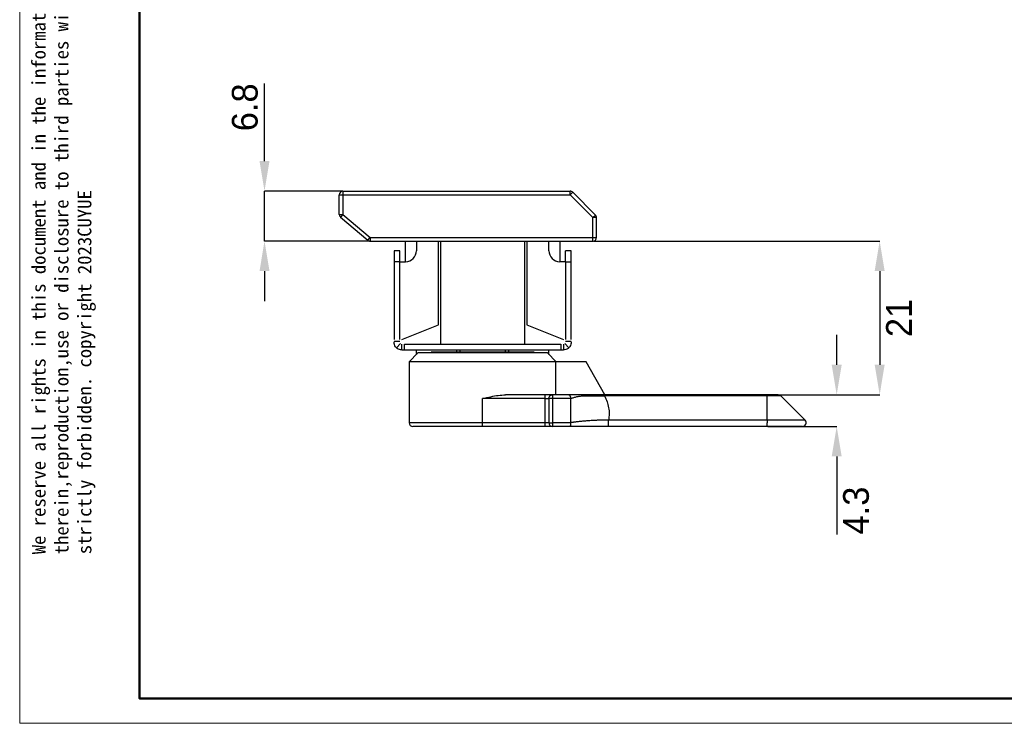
# Model space of a CAD drawing. Header units: millimetres. Extents: x 2539 to 2822, y 1334 to 1526.
# Tile 1 of 2: x 2539 to 2673, y 1334 to 1430. Entities that reach past the tile are written whole.
import ezdxf

# ---------------------------------------------------------------- set-up
doc = ezdxf.new("R2010")
doc.units = ezdxf.units.MM
doc.layers.add('1轮廓实线层', color=7, linetype='Continuous')
doc.layers.add('2细线层', color=3, linetype='Continuous')
doc.layers.add('粗实线层', color=7, linetype='Continuous', lineweight=50)
doc.layers.add('细实线层', color=3, linetype='Continuous', lineweight=18)
doc.styles.add('SLDTEXTSTYLE1', font='txt')
doc.styles.get("Standard").update_dxf_attribs({"font": 'arial.ttf'})
doc.dimstyles.new('SLDDIMSTYLE0', dxfattribs={"dimtxt": 3.5, "dimasz": 4.08, "dimexe": 0, "dimexo": 0.0625, "dimgap": 0.875, "dimtad": 2, "dimdec": 0, "dimrnd": 1e-09, "dimzin": 4, "dimdsep": 46, "dimtxsty": 'SLDTEXTSTYLE1', "dimsah": 1, "dimcen": 0.09, "dimadec": 0, "dimazin": 1, "dimtfac": 1, "dimtofl": 0, "dimtmove": 0, "dimatfit": 3, "dimfxl": 1, "dimfrac": 2, "dimtolj": 1, "dimtzin": 12, "dimarcsym": 0})
doc.dimstyles.new('SLDDIMSTYLE1', dxfattribs={"dimtxt": 3.5, "dimasz": 4.08, "dimexe": 0, "dimexo": 0.0625, "dimgap": 0.875, "dimtad": 2, "dimdec": 0, "dimrnd": 1e-09, "dimzin": 4, "dimdsep": 46, "dimtxsty": 'SLDTEXTSTYLE1', "dimsah": 1, "dimcen": 0.09, "dimadec": 0, "dimazin": 1, "dimtfac": 1, "dimtmove": 0, "dimatfit": 0, "dimfxl": 1, "dimfrac": 2, "dimtolj": 1, "dimtzin": 12, "dimarcsym": 0})

# ---------------------------------------------------------------- blocks, each defined once
blk = doc.blocks.new('*D12')
at = {"layer": '2细线层', "color": 0, "lineweight": -2, "transparency": 16777216}
for p, q in [((2617.393821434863, 1399.604535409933), (2656.334914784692, 1399.604535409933)), ((2656.334914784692, 1395.524535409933), (2656.334914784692, 1382.784535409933)), ((2641.103872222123, 1378.704535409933), (2656.334914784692, 1378.704535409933))]:
    blk.add_line(p, q, dxfattribs=at)
at = {"layer": '2细线层', "color": 0, "transparency": 16777216}
for points in [[(2655.654914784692, 1395.524535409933), (2657.014914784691, 1395.524535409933), (2656.334914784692, 1399.604535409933)], [(2655.654914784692, 1382.784535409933), (2657.014914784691, 1382.784535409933), (2656.334914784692, 1378.704535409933)]]:
    blk.add_solid(points, dxfattribs=at)
at = {"layer": 'Defpoints', "color": 0, "transparency": 16777216}
for p in [(2617.331321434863, 1399.604535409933), (2641.041372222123, 1378.704535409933), (2656.334914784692, 1378.704535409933)]:
    blk.add_point(p, dxfattribs=at)
at = {"layer": '2细线层', "color": 0, "transparency": 16777216, "insert": (2657.209914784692, 1389.154535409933), "char_height": 3.5, "attachment_point": 2, "rotation": 90, "style": 'SLDTEXTSTYLE1'}
blk.add_mtext('\\A1;21', dxfattribs=at)
blk = doc.blocks.new('*D13')
at = {"layer": '2细线层', "color": 0, "lineweight": -2, "transparency": 16777216}
for p, q in [((2650.487146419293, 1382.784535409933), (2650.487146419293, 1386.864535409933)), ((2641.103872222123, 1378.704535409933), (2650.487146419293, 1378.704535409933)), ((2641.103821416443, 1374.404535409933), (2650.487146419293, 1374.404535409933)), ((2650.487146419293, 1370.324535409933), (2650.487146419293, 1359.68754240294))]:
    blk.add_line(p, q, dxfattribs=at)
at = {"layer": '2细线层', "color": 0, "transparency": 16777216}
for points in [[(2649.807146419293, 1382.784535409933), (2651.167146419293, 1382.784535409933), (2650.487146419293, 1378.704535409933)], [(2649.807146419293, 1370.324535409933), (2651.167146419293, 1370.324535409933), (2650.487146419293, 1374.404535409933)]]:
    blk.add_solid(points, dxfattribs=at)
at = {"layer": 'Defpoints', "color": 0, "transparency": 16777216}
for p in [(2641.041372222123, 1378.704535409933), (2641.041321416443, 1374.404535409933), (2650.487146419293, 1374.404535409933)]:
    blk.add_point(p, dxfattribs=at)
at = {"layer": '2细线层', "color": 0, "transparency": 16777216, "insert": (2651.362146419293, 1362.966038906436), "char_height": 3.5, "width": 1.424475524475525, "attachment_point": 2, "rotation": 90, "style": 'SLDTEXTSTYLE1'}
blk.add_mtext('\\A1;4.3', dxfattribs=at)
blk = doc.blocks.new('*D14')
at = {"layer": '2细线层', "color": 0, "lineweight": -2, "transparency": 16777216}
for p, q in [((2572.656433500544, 1410.484535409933), (2572.656433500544, 1421.033416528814)), ((2583.268821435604, 1406.404535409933), (2572.656433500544, 1406.404535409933)), ((2572.656433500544, 1399.604535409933), (2572.656433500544, 1406.404535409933)), ((2586.952609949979, 1399.604535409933), (2572.656433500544, 1399.604535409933)), ((2572.656433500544, 1395.524535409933), (2572.656433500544, 1391.444535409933))]:
    blk.add_line(p, q, dxfattribs=at)
at = {"layer": '2细线层', "color": 0, "transparency": 16777216}
for points in [[(2571.976433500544, 1410.484535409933), (2573.336433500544, 1410.484535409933), (2572.656433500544, 1406.404535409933)], [(2571.976433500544, 1395.524535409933), (2573.336433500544, 1395.524535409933), (2572.656433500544, 1399.604535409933)]]:
    blk.add_solid(points, dxfattribs=at)
at = {"layer": 'Defpoints', "color": 0, "transparency": 16777216}
for p in [(2583.331321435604, 1406.404535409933), (2572.656433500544, 1399.604535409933), (2587.015109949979, 1399.604535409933)]:
    blk.add_point(p, dxfattribs=at)
at = {"layer": '2细线层', "color": 0, "transparency": 16777216, "insert": (2568.217797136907, 1417.798975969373), "char_height": 3.5, "attachment_point": 2, "rotation": 90, "style": 'SLDTEXTSTYLE1'}
blk.add_mtext('\\A1;6.8', dxfattribs=at)

msp = doc.modelspace()

# ---------------------------------------------------------------- linework, layer by layer
at = {"layer": '1轮廓实线层', "linetype": 'Continuous', "lineweight": 25}
for p, q in [((2583.331321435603, 1406.404535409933), (2583.331321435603, 1405.904535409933)), ((2583.331321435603, 1406.404535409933), (2614.224214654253, 1406.404535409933)), ((2614.22421465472, 1405.904535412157), (2614.224214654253, 1406.404535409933)), ((2582.831321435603, 1405.904535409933), (2583.331321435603, 1405.904535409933)), ((2582.831321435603, 1403.235755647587), (2582.831321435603, 1405.904535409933)), ((2583.331321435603, 1405.904535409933), (2583.331321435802, 1403.235755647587)), ((2583.331321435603, 1405.904535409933), (2614.22421465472, 1405.904535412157)), ((2614.22421465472, 1405.904535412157), (2614.577768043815, 1406.258088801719)), ((2617.331321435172, 1402.79742862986), (2614.22421465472, 1405.904535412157)), ((2617.684874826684, 1403.150982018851), (2614.577768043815, 1406.258088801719)), ((2582.831321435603, 1403.235755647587), (2583.331321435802, 1403.235755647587)), ((2583.331321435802, 1403.235755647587), (2583.007497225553, 1402.854785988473)), ((2583.007497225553, 1402.854785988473), (2586.691285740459, 1399.723565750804)), ((2583.331321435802, 1403.235755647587), (2587.015109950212, 1400.104535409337)), ((2617.331321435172, 1402.79742862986), (2617.684874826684, 1403.150982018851)), ((2617.831321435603, 1402.797428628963), (2617.331321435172, 1402.79742862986)), ((2617.331321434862, 1400.104535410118), (2617.331321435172, 1402.79742862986)), ((2617.831321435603, 1400.104535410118), (2617.831321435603, 1402.797428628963)), ((2586.691285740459, 1399.723565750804), (2587.015109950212, 1400.104535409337)), ((2587.015109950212, 1400.104535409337), (2587.015109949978, 1399.604535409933)), ((2587.015109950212, 1400.104535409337), (2617.331321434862, 1400.104535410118)), ((2617.331321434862, 1399.604535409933), (2617.331321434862, 1400.104535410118)), ((2617.331321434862, 1400.104535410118), (2617.831321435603, 1400.104535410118)), ((2587.015109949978, 1399.604535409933), (2617.331321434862, 1399.604535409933)), ((2590.281321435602, 1398.304535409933), (2590.281321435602, 1396.804535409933)), ((2591.081321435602, 1398.304535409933), (2590.281321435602, 1398.304535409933)), ((2591.081321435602, 1396.804535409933), (2591.081321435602, 1398.304535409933)), ((2591.831321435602, 1396.804535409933), (2591.831321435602, 1399.604535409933)), ((2593.331321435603, 1399.604535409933), (2593.331321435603, 1398.304535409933)), ((2596.331321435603, 1388.208185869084), (2596.331321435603, 1399.604535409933)), ((2596.581321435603, 1399.604535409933), (2596.581321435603, 1385.604535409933)), ((2608.081321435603, 1385.604535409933), (2608.081321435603, 1399.604535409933)), ((2608.331321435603, 1399.604535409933), (2608.331321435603, 1388.208185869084)), ((2611.331321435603, 1398.304535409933), (2611.331321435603, 1399.604535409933)), ((2612.831321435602, 1399.604535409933), (2612.831321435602, 1396.804535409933)), ((2614.381321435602, 1398.304535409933), (2613.581321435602, 1398.304535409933)), ((2613.581321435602, 1396.804535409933), (2613.581321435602, 1398.304535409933)), ((2614.381321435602, 1396.804535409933), (2614.381321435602, 1398.304535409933)), ((2590.281321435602, 1396.804535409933), (2590.281321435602, 1386.208185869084)), ((2591.081321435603, 1396.804535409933), (2590.281321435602, 1396.804535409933)), ((2591.081321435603, 1386.208185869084), (2591.081321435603, 1396.804535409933)), ((2591.081321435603, 1396.804535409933), (2591.831321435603, 1396.804535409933)), ((2613.581321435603, 1396.804535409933), (2612.831321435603, 1396.804535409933)), ((2613.581321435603, 1396.804535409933), (2613.581321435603, 1386.208185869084)), ((2613.581321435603, 1396.804535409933), (2614.381321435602, 1396.804535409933)), ((2614.381321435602, 1386.208185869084), (2614.381321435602, 1396.804535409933)), ((2591.331321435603, 1386.208185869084), (2596.331321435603, 1388.208185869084)), ((2608.331321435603, 1388.208185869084), (2613.331321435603, 1386.208185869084)), ((2590.281321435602, 1386.017202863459), (2591.081321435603, 1386.017202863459)), ((2590.588859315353, 1385.112073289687), (2591.154544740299, 1385.677758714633)), ((2591.331321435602, 1384.804535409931), (2591.331321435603, 1385.604535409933)), ((2591.684971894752, 1385.604535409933), (2612.977670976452, 1385.604535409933)), ((2591.684971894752, 1384.804535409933), (2591.684971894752, 1385.604535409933)), ((2596.581321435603, 1385.604535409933), (2608.081321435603, 1385.604535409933)), ((2612.977670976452, 1385.604535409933), (2612.977670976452, 1384.804535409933)), ((2613.331321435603, 1385.604535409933), (2613.331321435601, 1384.804535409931)), ((2613.5080981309, 1385.677758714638), (2614.073783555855, 1385.112073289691)), ((2613.581321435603, 1386.017202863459), (2614.381321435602, 1386.017202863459)), ((2591.331321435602, 1384.804535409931), (2591.684971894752, 1384.804535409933)), ((2591.684971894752, 1384.804535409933), (2612.977670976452, 1384.804535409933)), ((2593.531321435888, 1384.40453541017), (2592.331321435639, 1383.204535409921)), ((2593.331321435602, 1384.304535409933), (2593.331321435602, 1384.804535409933)), ((2593.331321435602, 1384.304535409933), (2593.331321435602, 1384.204535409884)), ((2593.431321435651, 1384.304535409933), (2593.331321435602, 1384.304535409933)), ((2611.131321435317, 1384.40453541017), (2593.531321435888, 1384.40453541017)), ((2595.331321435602, 1384.504535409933), (2595.331321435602, 1384.40453541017)), ((2602.331321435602, 1384.504535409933), (2595.331321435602, 1384.504535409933)), ((2598.831321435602, 1384.504535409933), (2598.831321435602, 1384.804535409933)), ((2599.231321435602, 1384.804535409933), (2599.231321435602, 1384.504535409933)), ((2609.331321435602, 1384.504535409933), (2602.331321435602, 1384.504535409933)), ((2605.431321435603, 1384.504535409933), (2605.431321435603, 1384.804535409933)), ((2605.831321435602, 1384.804535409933), (2605.831321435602, 1384.504535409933)), ((2609.331321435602, 1384.40453541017), (2609.331321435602, 1384.504535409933)), ((2612.331321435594, 1383.204535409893), (2611.131321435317, 1384.40453541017)), ((2611.331321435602, 1384.304535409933), (2611.231321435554, 1384.304535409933)), ((2611.331321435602, 1384.304535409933), (2611.331321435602, 1384.804535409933)), ((2611.331321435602, 1384.204535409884), (2611.331321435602, 1384.304535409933)), ((2612.977670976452, 1384.804535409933), (2613.331321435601, 1384.804535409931)), ((2592.331321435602, 1383.204535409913), (2592.331321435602, 1374.904535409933)), ((2612.290739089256, 1383.204535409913), (2592.331321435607, 1383.204535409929)), ((2612.290739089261, 1378.704535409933), (2612.290739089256, 1383.204535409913)), ((2616.431321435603, 1383.204535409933), (2612.290739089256, 1383.204535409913)), ((2618.931321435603, 1378.704535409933), (2616.431321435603, 1383.204535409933)), ((2602.331321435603, 1374.904535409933), (2602.331321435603, 1378.204535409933)), ((2610.831321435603, 1378.204535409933), (2602.331321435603, 1378.204535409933)), ((2610.831321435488, 1378.704535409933), (2605.453820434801, 1378.704535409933)), ((2610.831321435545, 1378.204535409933), (2610.831321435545, 1378.704535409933)), ((2610.831321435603, 1378.204535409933), (2611.331321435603, 1378.204535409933)), ((2610.831321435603, 1374.904535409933), (2610.831321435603, 1378.204535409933)), ((2611.477768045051, 1378.204535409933), (2611.331321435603, 1378.204535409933)), ((2611.331321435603, 1378.204535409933), (2611.331321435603, 1374.904535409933)), ((2611.831321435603, 1378.704535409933), (2611.831321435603, 1378.204535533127)), ((2613.961614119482, 1378.704535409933), (2611.831321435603, 1378.704535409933)), ((2611.831321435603, 1378.204535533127), (2611.8313214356, 1374.904535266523)), ((2614.331321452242, 1378.204535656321), (2611.831321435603, 1378.204535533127)), ((2614.331321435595, 1374.904535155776), (2614.331321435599, 1378.204535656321)), ((2621.331321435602, 1378.558147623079), (2618.903804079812, 1378.55815355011)), ((2641.041372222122, 1378.704535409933), (2618.904030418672, 1378.704535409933)), ((2622.041321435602, 1378.558147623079), (2621.331321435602, 1378.558147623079)), ((2641.041321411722, 1378.558101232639), (2622.041321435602, 1378.558147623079)), ((2641.041321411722, 1375.258088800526), (2641.041321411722, 1378.558101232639)), ((2642.887768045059, 1378.558088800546), (2646.187768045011, 1375.258088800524)), ((2602.331321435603, 1374.904535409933), (2592.331321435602, 1374.904535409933)), ((2602.331321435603, 1374.404535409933), (2602.331321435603, 1374.904535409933)), ((2610.831321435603, 1374.904535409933), (2602.331321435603, 1374.904535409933)), ((2610.831321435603, 1374.404535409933), (2602.331321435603, 1374.404535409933)), ((2610.831321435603, 1374.404535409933), (2610.831321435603, 1374.904535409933)), ((2611.331321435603, 1374.904535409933), (2610.831321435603, 1374.904535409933)), ((2611.331321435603, 1374.904535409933), (2611.477768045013, 1374.904535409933)), ((2611.8313214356, 1374.904535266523), (2611.831321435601, 1374.404535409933)), ((2614.331300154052, 1374.904535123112), (2611.8313214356, 1374.904535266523)), ((2614.222982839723, 1374.404535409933), (2611.831321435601, 1374.404535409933)), ((2641.041321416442, 1374.404535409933), (2619.465603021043, 1374.404535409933)), ((2641.041321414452, 1375.258088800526), (2619.465622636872, 1375.258088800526)), ((2641.041321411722, 1375.258088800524), (2641.041321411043, 1374.904535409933)), ((2646.187768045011, 1375.258088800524), (2641.041321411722, 1375.258088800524)), ((2641.041321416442, 1374.404535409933), (2641.041321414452, 1374.904535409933))]:
    msp.add_line(p, q, dxfattribs=at)
at = {"layer": '1轮廓实线层', "linetype": 'Continuous', "lineweight": 25, "flags": 128}
for points in [[(2611.831321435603, 1378.204535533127), (2611.782312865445, 1378.204535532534), (2611.733776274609, 1378.20453553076), (2611.686179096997, 1378.204535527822), (2611.639979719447, 1378.204535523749), (2611.595623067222, 1378.20453551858), (2611.55353631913, 1378.204535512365), (2611.514124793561, 1378.204535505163), (2611.477768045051, 1378.204535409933)], [(2611.477768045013, 1374.904535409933), (2611.514124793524, 1374.904535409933), (2611.553536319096, 1374.904535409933), (2611.595623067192, 1374.904535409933), (2611.639979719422, 1374.904535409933), (2611.686179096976, 1374.904535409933), (2611.733776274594, 1374.904535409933), (2611.782312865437, 1374.904535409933), (2611.8313214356, 1374.904535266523)]]:
    msp.add_lwpolyline(points, dxfattribs=at)
at = {"layer": '1轮廓实线层', "linetype": 'Continuous', "lineweight": 25}
for centre, radius, start, end in [((2583.331321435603, 1405.904535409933), 0.5000000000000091, 90, 134.9999993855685), ((2614.224214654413, 1405.904535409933), 0.5000000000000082, 67.50000016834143, 90.00000001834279), ((2614.224214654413, 1405.904535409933), 0.5000000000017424, 45.00000019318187, 67.50000016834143), ((2583.331321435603, 1405.904535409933), 0.5000000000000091, 134.9999993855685, 180), ((2583.331321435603, 1403.235755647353), 0.5000000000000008, 179.9999999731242, 204.8177313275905), ((2583.331321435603, 1403.235755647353), 0.5000000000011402, 204.8177313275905, 229.6354634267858), ((2617.331321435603, 1402.797428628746), 0.5000000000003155, 22.49999983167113, 44.99999992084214), ((2617.331321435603, 1402.797428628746), 0.5, 2.492170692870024e-08, 22.49999983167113), ((2587.015109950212, 1400.104535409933), 0.4999999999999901, 229.6354634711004, 249.8177317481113), ((2587.015109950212, 1400.104535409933), 0.5, 249.8177317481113, 269.999999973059), ((2617.331321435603, 1400.104535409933), 0.500000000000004, 269.9999999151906, 314.9999993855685), ((2617.331321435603, 1400.104535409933), 0.5000000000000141, 314.9999993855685, 2.118279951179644e-08), ((2591.831321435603, 1398.304535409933), 1.5, 270, 0), ((2612.831321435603, 1398.304535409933), 1.5, 180, 270), ((2642.534214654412, 1378.204535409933), 0.5000000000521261, 44.99999999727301, 90), ((2592.831321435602, 1374.904535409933), 0.5, 180, 270), ((2611.831321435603, 1374.904535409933), 0.500000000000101, 180, 269.9999999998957), ((2645.834214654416, 1374.904535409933), 0.5, 270, 44.99999999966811)]:
    msp.add_arc(centre, radius, start, end, dxfattribs=at)
for points, knots in [([(2590.588859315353, 1385.112073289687), (2590.517093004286, 1385.198943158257), (2590.373509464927, 1385.372744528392), (2590.285253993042, 1385.660935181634), (2590.283301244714, 1385.836908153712), (2590.282543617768, 1385.905182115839)], [0, 0, 0, 0, 0.3794933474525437, 0.7592559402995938, 0.9999999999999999, 0.9999999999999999, 0.9999999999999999, 0.9999999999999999]), ([(2591.331321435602, 1384.804535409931), (2591.220427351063, 1384.814752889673), (2590.998787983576, 1384.835174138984), (2590.745834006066, 1384.968448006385), (2590.625384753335, 1385.078654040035), (2590.588859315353, 1385.112073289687)], [0, 0, 0, 0, 0.41096528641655, 0.8213791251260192, 0.9999999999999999, 0.9999999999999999, 0.9999999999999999, 0.9999999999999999]), ([(2614.073783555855, 1385.112073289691), (2613.986915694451, 1385.040255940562), (2613.813118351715, 1384.896570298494), (2613.542065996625, 1384.814203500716), (2613.382773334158, 1384.806895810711), (2613.331321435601, 1384.804535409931)], [0, 0, 0, 0, 0.4035255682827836, 0.8073373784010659, 1, 1, 1, 1]), ([(2614.380099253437, 1385.905182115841), (2614.375161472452, 1385.793554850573), (2614.365201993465, 1385.568403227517), (2614.235776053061, 1385.293156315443), (2614.115801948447, 1385.159043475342), (2614.073783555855, 1385.112073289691)], [0, 0, 0, 0, 0.3898394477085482, 0.7863041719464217, 1, 1, 1, 1]), ([(2602.331321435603, 1378.204535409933), (2602.337827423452, 1378.205990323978), (2602.715801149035, 1378.290515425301), (2603.425688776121, 1378.446533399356), (2604.464340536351, 1378.648017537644), (2605.122107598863, 1378.685588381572), (2605.453820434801, 1378.704535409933)], [0, 0, 0, 0, 0.006214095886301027, 0.3610158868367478, 0.6777594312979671, 1, 1, 1, 1]), ([(2614.331321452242, 1378.204535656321), (2614.330186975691, 1378.234201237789), (2614.327885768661, 1378.294375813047), (2614.309596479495, 1378.381891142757), (2614.280662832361, 1378.464572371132), (2614.221720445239, 1378.571267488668), (2614.115130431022, 1378.679355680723), (2614.014635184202, 1378.695838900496), (2613.961614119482, 1378.704535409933)], [0, 0, 0, 0, 0.100899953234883, 0.2046685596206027, 0.3128330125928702, 0.4267438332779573, 0.6975513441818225, 1, 1, 1, 1]), ([(2618.904030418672, 1378.704535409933), (2618.683657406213, 1378.704535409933), (2618.248304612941, 1378.704535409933), (2617.6161101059, 1378.704535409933), (2617.027702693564, 1378.704535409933), (2616.504688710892, 1378.704535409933), (2616.049454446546, 1378.704535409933), (2615.734630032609, 1378.704535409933), (2615.515802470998, 1378.704535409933), (2615.372125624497, 1378.704535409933), (2615.234027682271, 1378.704535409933), (2615.088347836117, 1378.704535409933), (2614.936261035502, 1378.704535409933), (2614.789761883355, 1378.704535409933), (2614.661808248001, 1378.704535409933), (2614.549935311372, 1378.704535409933), (2614.462151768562, 1378.704535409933), (2614.384693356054, 1378.704535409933), (2614.31387019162, 1378.704535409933), (2614.2280372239, 1378.704535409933), (2614.126435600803, 1378.704535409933), (2614.041918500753, 1378.704535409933), (2613.984974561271, 1378.704535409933), (2613.967534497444, 1378.704535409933), (2613.961614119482, 1378.704535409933)], [0, 0, 0, 0, 0.0778069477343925, 0.1537097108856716, 0.2283468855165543, 0.3015465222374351, 0.3707691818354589, 0.4425087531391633, 0.4746983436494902, 0.5063718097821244, 0.5403777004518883, 0.5767840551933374, 0.6228763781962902, 0.6740430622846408, 0.7190615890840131, 0.7572188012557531, 0.7995695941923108, 0.8221765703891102, 0.8512428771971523, 0.8867688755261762, 0.9287547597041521, 0.978306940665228, 0.9926358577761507, 1, 1, 1, 1]), ([(2614.331321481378, 1378.204535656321), (2614.380567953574, 1378.221989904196), (2614.491428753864, 1378.26128189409), (2614.657762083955, 1378.318087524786), (2614.839211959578, 1378.376723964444), (2615.026134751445, 1378.430071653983), (2615.216628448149, 1378.472712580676), (2615.414155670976, 1378.514706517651), (2615.696238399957, 1378.54920470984), (2616.005819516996, 1378.567459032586), (2616.296020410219, 1378.576945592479), (2616.431226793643, 1378.580477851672), (2616.575431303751, 1378.583469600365), (2616.728954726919, 1378.58575708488), (2616.912467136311, 1378.588334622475), (2617.178343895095, 1378.58708638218), (2617.586823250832, 1378.581613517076), (2618.180332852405, 1378.572029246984), (2618.643901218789, 1378.56312975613), (2618.903803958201, 1378.558140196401)], [0, 0, 0, 0, 0.06071464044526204, 0.1366772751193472, 0.2274151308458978, 0.3140592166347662, 0.3863390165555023, 0.4529873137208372, 0.5233298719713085, 0.6342114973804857, 0.6569387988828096, 0.6798439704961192, 0.7029417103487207, 0.7262555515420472, 0.7498033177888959, 0.7828755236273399, 0.8354920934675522, 0.9077675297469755, 1, 1, 1, 1]), ([(2618.903804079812, 1378.55815355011), (2619.030390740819, 1378.297047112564), (2619.283501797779, 1377.774962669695), (2619.485563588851, 1376.95384847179), (2619.564199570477, 1376.110755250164), (2619.498788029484, 1375.54496297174), (2619.465622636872, 1375.258091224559)], [0, 0, 0, 0, 0.2465195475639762, 0.4929178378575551, 0.7428958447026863, 0.9999999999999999, 0.9999999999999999, 0.9999999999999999, 0.9999999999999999]), ([(2642.887768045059, 1378.558088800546), (2642.880895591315, 1378.558089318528), (2642.867150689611, 1378.558090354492), (2642.757354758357, 1378.558091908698), (2642.586707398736, 1378.558093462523), (2642.355306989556, 1378.558095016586), (2642.073777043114, 1378.558096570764), (2641.752472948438, 1378.558098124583), (2641.403866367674, 1378.558099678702), (2641.162169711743, 1378.558100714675), (2641.041321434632, 1378.558101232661)], [0, 0, 0, 0, 0.1250003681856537, 0.2500006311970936, 0.3750007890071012, 0.5000008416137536, 0.6250007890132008, 0.750000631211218, 0.8750003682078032, 1, 1, 1, 1]), ([(2642.534214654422, 1378.704535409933), (2642.514165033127, 1378.704535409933), (2642.483216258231, 1378.704535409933), (2642.297377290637, 1378.704535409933), (2642.104536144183, 1378.704535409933), (2641.866954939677, 1378.704535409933), (2641.519067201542, 1378.704535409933), (2641.229103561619, 1378.704535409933), (2641.041372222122, 1378.704535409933)], [0, 0, 0, 0, 0.2394434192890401, 0.3696070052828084, 0.4999998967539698, 0.6301635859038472, 0.7605565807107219, 1, 1, 1, 1]), ([(2602.331321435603, 1374.404535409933), (2601.945186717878, 1374.404535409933), (2601.160940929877, 1374.404535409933), (2599.985230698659, 1374.404535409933), (2598.909973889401, 1374.404535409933), (2597.953889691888, 1374.404535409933), (2597.118313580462, 1374.404535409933), (2596.330729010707, 1374.404535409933), (2595.602103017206, 1374.404535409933), (2594.944384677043, 1374.404535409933), (2594.369945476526, 1374.404535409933), (2593.881650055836, 1374.404535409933), (2593.446017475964, 1374.404535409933), (2593.10076396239, 1374.404535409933), (2592.87261695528, 1374.404535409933), (2592.844954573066, 1374.404535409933), (2592.831333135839, 1374.404535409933)], [0, 0, 0, 0, 0.07762179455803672, 0.1576511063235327, 0.2399512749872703, 0.3042614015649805, 0.3686068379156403, 0.4342853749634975, 0.4999999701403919, 0.5656785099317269, 0.6313931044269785, 0.6957032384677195, 0.7600486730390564, 0.8423175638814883, 0.9223544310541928, 1, 1, 1, 1]), ([(2611.831321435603, 1374.404535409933), (2611.81788056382, 1374.404535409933), (2611.797135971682, 1374.404535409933), (2611.672652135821, 1374.404535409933), (2611.543497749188, 1374.404535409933), (2611.384338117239, 1374.404535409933), (2611.15131882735, 1374.404535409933), (2610.957065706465, 1374.404535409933), (2610.831321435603, 1374.404535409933)], [0, 0, 0, 0, 0.239437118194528, 0.3695463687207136, 0.4999998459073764, 0.6301111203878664, 0.7605628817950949, 1, 1, 1, 1]), ([(2614.222982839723, 1374.404535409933), (2614.231984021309, 1374.406134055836), (2614.250965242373, 1374.409505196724), (2614.261010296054, 1374.430594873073), (2614.278862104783, 1374.468736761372), (2614.299449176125, 1374.523058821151), (2614.314964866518, 1374.61970404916), (2614.324410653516, 1374.708326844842), (2614.330189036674, 1374.804536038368), (2614.330930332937, 1374.871251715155), (2614.331300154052, 1374.904535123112)], [0, 0, 0, 0, 0.1205841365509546, 0.2542815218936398, 0.2685568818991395, 0.4932302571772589, 0.6211069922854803, 0.7480812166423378, 0.8743216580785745, 0.9999999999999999, 0.9999999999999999, 0.9999999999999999, 0.9999999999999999]), ([(2619.465603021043, 1374.404535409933), (2619.290594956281, 1374.404535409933), (2618.928385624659, 1374.404535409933), (2618.379159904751, 1374.404535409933), (2617.90874790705, 1374.404535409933), (2617.521897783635, 1374.404535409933), (2617.213129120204, 1374.404535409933), (2616.924274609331, 1374.404535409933), (2616.651136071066, 1374.404535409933), (2616.389244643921, 1374.404535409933), (2616.055268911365, 1374.404535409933), (2615.664441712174, 1374.404535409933), (2615.238397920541, 1374.404535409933), (2614.855803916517, 1374.404535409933), (2614.526791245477, 1374.404535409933), (2614.316156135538, 1374.404535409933), (2614.222982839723, 1374.404535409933)], [0, 0, 0, 0, 0.0872146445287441, 0.1805057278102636, 0.2785114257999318, 0.3330388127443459, 0.3901891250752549, 0.4501214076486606, 0.4977780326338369, 0.5500711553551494, 0.6070546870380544, 0.7016125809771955, 0.7959316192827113, 0.8774734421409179, 0.9458010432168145, 1, 1, 1, 1]), ([(2619.465615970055, 1375.258092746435), (2619.343967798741, 1375.257551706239), (2619.109884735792, 1375.256510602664), (2618.77599386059, 1375.253608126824), (2618.474326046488, 1375.249740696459), (2618.214374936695, 1375.244936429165), (2617.991845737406, 1375.239371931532), (2617.802237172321, 1375.233267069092), (2617.570052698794, 1375.223759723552), (2617.272909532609, 1375.205668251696), (2616.923348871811, 1375.180981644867), (2616.60117305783, 1375.159386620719), (2616.339809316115, 1375.14048093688), (2616.112996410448, 1375.1222180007), (2615.876943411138, 1375.101232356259), (2615.605765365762, 1375.075597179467), (2615.358028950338, 1375.050954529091), (2615.137180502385, 1375.028857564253), (2614.958356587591, 1375.007249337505), (2614.785752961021, 1374.983172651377), (2614.640172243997, 1374.959870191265), (2614.496014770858, 1374.934000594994), (2614.393979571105, 1374.915753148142), (2614.331251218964, 1374.904535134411)], [0, 0, 0, 0, 0.06073820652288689, 0.1168762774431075, 0.1684547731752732, 0.2154310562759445, 0.2528595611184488, 0.287298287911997, 0.318739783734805, 0.3819761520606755, 0.4580387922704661, 0.5275257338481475, 0.5802549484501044, 0.6227843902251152, 0.6728313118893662, 0.7334025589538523, 0.8001517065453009, 0.8355656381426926, 0.8764788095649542, 0.91424114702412, 0.9431253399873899, 0.9650350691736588, 1, 1, 1, 1]), ([(2645.834214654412, 1374.404535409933), (2645.816710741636, 1374.404535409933), (2645.781360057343, 1374.404535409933), (2645.496288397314, 1374.404535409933), (2645.051046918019, 1374.404535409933), (2644.451720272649, 1374.404535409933), (2643.723972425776, 1374.404535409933), (2642.887553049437, 1374.404535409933), (2641.979323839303, 1374.404535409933), (2641.351960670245, 1374.404535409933), (2641.041321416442, 1374.404535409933)], [0, 0, 0, 0, 0.1237876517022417, 0.2500000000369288, 0.3762123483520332, 0.4999999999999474, 0.6237876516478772, 0.7499999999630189, 0.8762123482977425, 1, 1, 1, 1])]:
    msp.add_open_spline(points, degree=3, knots=knots, dxfattribs=at)
for points in [[(2611.831321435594, 1378.704535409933), (2611.816289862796, 1378.704535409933), (2611.786226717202, 1378.704535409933), (2611.554977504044, 1378.704535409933), (2611.224432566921, 1378.704535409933), (2610.962358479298, 1378.704535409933), (2610.831321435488, 1378.704535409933)], [(2611.331321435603, 1378.204535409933), (2611.338837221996, 1378.270053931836), (2611.353868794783, 1378.401090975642), (2611.469493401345, 1378.566363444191), (2611.634765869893, 1378.681988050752), (2611.765802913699, 1378.697019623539), (2611.831321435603, 1378.704535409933)], [(2618.903804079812, 1378.558153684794), (2618.903822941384, 1378.579987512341), (2618.903860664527, 1378.623655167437), (2618.903917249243, 1378.669076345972), (2618.903973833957, 1378.698995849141), (2618.904011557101, 1378.702688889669), (2618.904030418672, 1378.704535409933)], [(2641.041320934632, 1378.558101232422), (2641.041325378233, 1378.579942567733), (2641.041334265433, 1378.623625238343), (2641.041346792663, 1378.669063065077), (2641.041359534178, 1378.698993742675), (2641.041367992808, 1378.702688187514), (2641.041372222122, 1378.704535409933)], [(2619.465603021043, 1374.404535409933), (2619.465603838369, 1374.408739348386), (2619.465605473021, 1374.417147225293), (2619.465607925, 1374.483267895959), (2619.465610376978, 1374.582587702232), (2619.465612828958, 1374.710419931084), (2619.465615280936, 1374.854904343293), (2619.465617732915, 1375.003136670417), (2619.465620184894, 1375.145047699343), (2619.465621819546, 1375.220410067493), (2619.465622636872, 1375.258091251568)]]:
    msp.add_open_spline(points, degree=3, dxfattribs=at)
at = {"layer": '粗实线层'}
msp.add_lwpolyline([(2555.643822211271, 1521.359585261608), (2806.17659890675, 1521.359585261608), (2806.17659890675, 1337.426215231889), (2555.643822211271, 1337.426215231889)], close=True, dxfattribs=at)
at = {"layer": '细实线层'}
msp.add_lwpolyline([(2539.355067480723, 1525.928447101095), (2810.745460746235, 1525.928447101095), (2810.745460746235, 1334.036249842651), (2539.355067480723, 1334.036249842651)], close=True, dxfattribs=at)

# ---------------------------------------------------------------- texts
at = {"layer": '粗实线层', "color": 3, "insert": (2541.012773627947, 1357.019120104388), "char_height": 1.866467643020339, "width": 109.6550278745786, "attachment_point": 1, "rotation": 90}
msp.add_mtext('{\\fSimHei|b0|i0|c134|p49;We reserve all rights in this document and in the information contained therein,reproduction,use or disclosure to third parties without express authority is strictly forbidden. copyright 2023CUYUE}', dxfattribs=at)

# ---------------------------------------------------------------- dimensions: what is measured, and where the dimension line sits
at = {"layer": '2细线层'}
for base, p1, p2, text, dimstyle, picture, middle in [((2572.656433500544, 1399.604535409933), (2583.331321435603, 1406.404535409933), (2587.015109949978, 1399.604535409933), '6.8', 'SLDDIMSTYLE1', '*D14', (2572.656433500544, 1417.798975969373)), ((2650.487146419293, 1374.404535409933), (2641.041372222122, 1378.704535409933), (2641.041321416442, 1374.404535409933), '4.3', 'SLDDIMSTYLE0', '*D13', (2650.487146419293, 1362.966038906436))]:
    dim = msp.add_linear_dim(base=base, p1=p1, p2=p2, angle=90, text=text, dimstyle=dimstyle, dxfattribs=at)
    dim.commit()
    dim.dimension.update_dxf_attribs({"geometry": picture, "text_midpoint": middle, "dimtype": 160})
dim = msp.add_linear_dim(base=(2656.334914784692, 1378.704535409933), p1=(2617.331321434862, 1399.604535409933), p2=(2641.041372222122, 1378.704535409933), angle=90, dimstyle='SLDDIMSTYLE0', dxfattribs=at)
dim.commit()
dim.dimension.update_dxf_attribs({"geometry": '*D12', "text_midpoint": (2656.334914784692, 1389.154535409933), "dimtype": 160})

doc.saveas('drawing.dxf')
